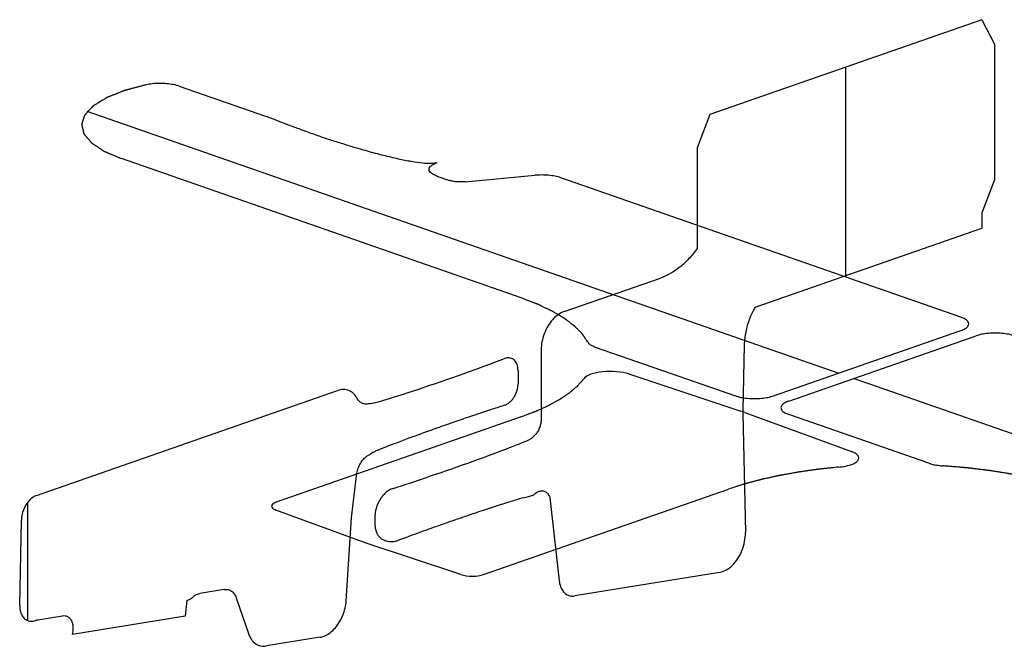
# Model space of a CAD drawing. Header units: millimetres. Extents: x 0 to 559, y 0 to 432.
# Tile 2 of 7: x 84 to 176, y 78 to 136. Entities that reach past the tile are written whole.
import ezdxf

# ---------------------------------------------------------------- set-up
doc = ezdxf.new("R2010")
doc.units = ezdxf.units.MM
doc.header["$LTSCALE"] = 30.734
doc.layers.add('NICKELFREIE_ZONE', color=7, linetype='CONTINUOUS')

msp = doc.modelspace()

# ---------------------------------------------------------------- linework, layer by layer
at = {"layer": 'NICKELFREIE_ZONE', "color": 7, "linetype": 'CONTINUOUS'}
for p, q in [((173.807, 136.427), (148.564, 127.627)), ((173.807, 136.427), (174.974, 134.155)), ((174.974, 134.155), (174.974, 121.563)), ((99.292, 130.253), (108.024, 127.21)), ((148.564, 127.627), (147.397, 124.542)), ((115.266, 124.655), (114.66, 124.84)), ((147.397, 124.542), (147.397, 115.165)), ((131.05, 110.588), (93.927, 123.528)), ((123.227, 121.911), (124.382, 121.508)), ((125.831, 121.372), (132.299, 121.977)), ((171.875, 108.797), (134.713, 121.751)), ((174.974, 121.563), (173.807, 118.478)), ((173.807, 118.478), (173.807, 117.072)), ((152.762, 109.736), (173.807, 117.072)), ((135.022, 109.317), (143.968, 112.435)), ((154.465, 101.497), (171.875, 107.565)), ((155.88, 101.004), (173.29, 107.072)), ((151.757, 106.236), (151.637, 100.165)), ((132.901, 105.766), (132.901, 99.298)), ((137.925, 106.031), (150.931, 101.497)), ((130.753, 103.857), (130.753, 102.615)), ((141.038, 103.528), (151.452, 100.083)), ((86.057, 92.249), (113.996, 101.988)), ((117.062, 100.807), (117.015, 100.791)), ((151.637, 99.871), (151.858, 88.799)), ((151.823, 99.954), (161.706, 96.323)), ((168.886, 95.238), (155.88, 99.772)), ((131.053, 99.554), (108.297, 91.621)), ((115.292, 90.161), (115.742, 94.079)), ((127.549, 84.911), (150.305, 92.843)), ((133.751, 91.791), (134.573, 84.325)), ((116.638, 87.818), (108.264, 90.894)), ((84.489, 82.062), (84.643, 89.93)), ((114.795, 82.458), (115.292, 90.161)), ((117.467, 90.242), (117.467, 89.628)), ((125.456, 84.901), (116.638, 87.818)), ((149.444, 85.094), (136.017, 82.915)), ((103.471, 83.517), (101.199, 83.148)), ((100.006, 82.529), (99.852, 81.024)), ((104.585, 82.752), (105.722, 79.418)), ((86.182, 80.711), (88.455, 81.08)), ((99.852, 81.024), (89.376, 79.324)), ((89.417, 79.721), (89.384, 79.393)), ((112.388, 79.08), (107.393, 78.27))]:
    msp.add_line(p, q, dxfattribs=at)
at = {"layer": 'NICKELFREIE_ZONE', "color": 2, "linetype": 'CONTINUOUS'}
for p, q in [((161.185, 112.672), (161.185, 132.027)), ((160.478, 103.593), (90.765, 127.893)), ((231.606, 78.8), (161.892, 103.1)), ((85.239, 80.62), (85.239, 91.618))]:
    msp.add_line(p, q, dxfattribs=at)
at = {"layer": 'NICKELFREIE_ZONE', "color": 7, "linetype": 'CONTINUOUS'}
msp.add_arc((128.967, 102.23), 1.678, 287.55717, 291.86433, dxfattribs=at)
for centre, major_axis, ratio, start_param, end_param in [((155.29, 107.345), (1.648, 4.72), 0.6624, 1.281815, 2.028971), ((124.416, 103.37), (7.353, 2.566), 0.030946, 3.130795, 5.466829), ((139.314, 102.896), (2.499, 0), 0.348666, 0.811321, 2.887883), ((144.571, 97.555), (9.998, -0.001), 0.348572, 0.759437, 0.811797), ((155.877, 101.496), (1.973, 5.666), 0.66263, -4.254738, -4.202396), ((124.416, 94.935), (7.707, 2.689), 0.030946, -2.333148, -0.25742), ((126.489, 85.28), (1.5, 0), 0.348577, -2.330195, -0.785587)]:
    msp.add_ellipse(centre, major_axis=major_axis, ratio=ratio, start_param=start_param, end_param=end_param, dxfattribs=at)
for points, knots in [([(96.21, 130.378), (96.117, 130.353), (95.93, 130.304), (95.65, 130.229), (95.371, 130.154), (95.137, 130.092), (94.951, 130.042), (94.811, 130.005), (94.694, 129.974), (94.601, 129.949), (94.531, 129.93), (94.461, 129.911), (94.403, 129.896), (94.356, 129.883), (94.321, 129.874), (94.286, 129.865), (94.257, 129.857), (94.237, 129.851), (94.227, 129.849), (94.221, 129.847), (94.216, 129.845), (94.21, 129.843), (94.2, 129.839), (94.188, 129.834), (94.174, 129.828), (94.154, 129.821), (94.12, 129.807), (94.072, 129.788), (93.995, 129.757), (93.898, 129.719), (93.782, 129.672), (93.666, 129.626), (93.55, 129.58), (93.434, 129.534), (93.318, 129.487), (93.202, 129.441), (93.086, 129.395), (92.97, 129.349), (92.874, 129.31), (92.796, 129.279), (92.739, 129.256), (92.69, 129.237), (92.652, 129.221), (92.623, 129.21), (92.601, 129.201), (92.586, 129.195), (92.58, 129.193), (92.575, 129.191), (92.57, 129.189), (92.566, 129.186), (92.561, 129.183), (92.553, 129.178), (92.544, 129.173), (92.533, 129.166), (92.518, 129.157), (92.5, 129.145), (92.47, 129.127), (92.418, 129.096), (92.344, 129.05), (92.256, 128.996), (92.167, 128.942), (92.049, 128.869), (91.93, 128.797), (91.812, 128.725), (91.723, 128.67), (91.635, 128.616), (91.561, 128.571), (91.502, 128.534), (91.457, 128.507), (91.42, 128.485), (91.391, 128.467), (91.369, 128.453), (91.35, 128.442), (91.335, 128.433), (91.326, 128.427), (91.319, 128.422), (91.314, 128.42), (91.311, 128.418), (91.309, 128.416), (91.308, 128.415), (91.307, 128.414), (91.303, 128.41), (91.298, 128.405), (91.291, 128.397), (91.284, 128.39), (91.275, 128.38), (91.259, 128.363), (91.236, 128.339), (91.209, 128.31), (91.181, 128.281), (91.154, 128.251), (91.117, 128.212), (91.072, 128.164), (90.998, 128.086), (90.925, 128.008), (90.852, 127.93), (90.797, 127.872), (90.742, 127.814), (90.696, 127.765), (90.66, 127.726), (90.632, 127.697), (90.605, 127.668), (90.582, 127.643), (90.564, 127.624), (90.552, 127.612), (90.543, 127.602), (90.537, 127.596), (90.533, 127.592), (90.531, 127.589), (90.529, 127.587), (90.528, 127.584), (90.526, 127.579), (90.524, 127.572), (90.52, 127.562), (90.516, 127.549), (90.511, 127.534), (90.504, 127.514), (90.495, 127.488), (90.485, 127.458), (90.475, 127.427), (90.461, 127.387), (90.443, 127.336), (90.423, 127.275), (90.402, 127.214), (90.381, 127.153), (90.361, 127.092), (90.34, 127.031), (90.319, 126.97), (90.302, 126.919), (90.288, 126.878), (90.278, 126.848), (90.267, 126.817), (90.259, 126.792), (90.252, 126.772), (90.247, 126.759), (90.244, 126.749), (90.241, 126.741), (90.239, 126.733), (90.237, 126.727), (90.235, 126.722), (90.234, 126.719), (90.235, 126.716), (90.235, 126.714), (90.236, 126.709), (90.238, 126.703), (90.24, 126.692), (90.243, 126.679), (90.248, 126.659), (90.255, 126.633), (90.262, 126.601), (90.269, 126.57), (90.279, 126.529), (90.292, 126.477), (90.307, 126.415), (90.321, 126.352), (90.341, 126.269), (90.361, 126.186), (90.381, 126.103), (90.393, 126.051), (90.403, 126.01), (90.41, 125.979), (90.418, 125.947), (90.425, 125.916), (90.431, 125.89), (90.436, 125.872), (90.438, 125.862), (90.44, 125.854), (90.442, 125.846), (90.443, 125.84), (90.444, 125.836), (90.445, 125.835), (90.445, 125.834), (90.446, 125.832), (90.448, 125.83), (90.45, 125.827), (90.454, 125.822), (90.459, 125.816), (90.468, 125.806), (90.478, 125.794), (90.49, 125.779), (90.507, 125.759), (90.527, 125.735), (90.552, 125.705), (90.585, 125.666), (90.626, 125.617), (90.675, 125.558), (90.724, 125.499), (90.79, 125.42), (90.856, 125.342), (90.922, 125.263), (90.971, 125.204), (91.02, 125.145), (91.057, 125.101), (91.082, 125.071), (91.094, 125.057), (91.107, 125.042), (91.117, 125.03), (91.125, 125.02), (91.131, 125.013), (91.136, 125.006), (91.141, 125.001), (91.143, 124.998), (91.145, 124.996), (91.147, 124.994), (91.15, 124.992), (91.153, 124.99), (91.157, 124.987), (91.167, 124.981), (91.183, 124.97), (91.203, 124.957), (91.23, 124.939), (91.264, 124.916), (91.305, 124.889), (91.36, 124.852), (91.428, 124.807), (91.51, 124.753), (91.592, 124.698), (91.673, 124.644), (91.755, 124.589), (91.837, 124.535), (91.919, 124.481), (92, 124.426), (92.082, 124.372), (92.15, 124.326), (92.205, 124.29), (92.239, 124.267), (92.263, 124.252), (92.276, 124.243), (92.287, 124.236), (92.295, 124.23), (92.302, 124.226), (92.306, 124.223), (92.31, 124.22), (92.315, 124.218), (92.323, 124.215), (92.339, 124.208), (92.363, 124.198), (92.392, 124.185), (92.42, 124.173), (92.458, 124.157), (92.505, 124.137), (92.562, 124.112), (92.619, 124.088), (92.695, 124.056), (92.79, 124.015), (92.903, 123.966), (93.017, 123.918), (93.131, 123.869), (93.283, 123.804), (93.472, 123.723), (93.7, 123.626), (93.852, 123.561), (93.927, 123.528)], [0, 0, 0, 0, 0.015625, 0.03125, 0.046875, 0.0625, 0.070312, 0.078125, 0.085938, 0.089844, 0.09375, 0.097656, 0.101562, 0.103516, 0.105469, 0.107422, 0.109375, 0.110352, 0.11084, 0.111084, 0.111328, 0.111816, 0.112305, 0.113281, 0.114258, 0.115234, 0.117188, 0.121094, 0.125, 0.132812, 0.140625, 0.148438, 0.15625, 0.164062, 0.171875, 0.179688, 0.1875, 0.195312, 0.203125, 0.207031, 0.210938, 0.214844, 0.216797, 0.21875, 0.220703, 0.221191, 0.22168, 0.221924, 0.222168, 0.222656, 0.223145, 0.223633, 0.224609, 0.225586, 0.226562, 0.228516, 0.230469, 0.234375, 0.242188, 0.25, 0.257812, 0.265625, 0.28125, 0.289062, 0.296875, 0.304688, 0.3125, 0.316406, 0.320312, 0.324219, 0.326172, 0.328125, 0.330078, 0.331055, 0.332031, 0.33252, 0.333008, 0.333252, 0.333374, 0.333496, 0.33374, 0.333984, 0.334961, 0.335938, 0.336914, 0.337891, 0.339844, 0.34375, 0.347656, 0.351562, 0.355469, 0.359375, 0.367188, 0.375, 0.390625, 0.398438, 0.40625, 0.414062, 0.421875, 0.425781, 0.429688, 0.433594, 0.4375, 0.439453, 0.441406, 0.442383, 0.443359, 0.443848, 0.444092, 0.444336, 0.444824, 0.445312, 0.446289, 0.447266, 0.449219, 0.451172, 0.453125, 0.457031, 0.460938, 0.464844, 0.46875, 0.476562, 0.484375, 0.492188, 0.5, 0.507812, 0.515625, 0.523438, 0.53125, 0.535156, 0.539062, 0.542969, 0.546875, 0.548828, 0.550781, 0.551758, 0.552734, 0.553711, 0.554688, 0.555176, 0.555664, 0.555908, 0.556152, 0.556641, 0.557617, 0.558594, 0.560547, 0.5625, 0.566406, 0.570312, 0.574219, 0.578125, 0.585938, 0.59375, 0.601562, 0.609375, 0.625, 0.632812, 0.640625, 0.644531, 0.648438, 0.652344, 0.65625, 0.660156, 0.662109, 0.663086, 0.664062, 0.665039, 0.666016, 0.66626, 0.666504, 0.666626, 0.666748, 0.666992, 0.66748, 0.667969, 0.668945, 0.669922, 0.671875, 0.673828, 0.675781, 0.679688, 0.683594, 0.6875, 0.695312, 0.703125, 0.710938, 0.71875, 0.734375, 0.742188, 0.75, 0.757812, 0.765625, 0.767578, 0.769531, 0.771484, 0.773438, 0.774414, 0.775391, 0.776367, 0.776855, 0.777344, 0.777588, 0.777832, 0.778076, 0.77832, 0.778809, 0.779297, 0.78125, 0.783203, 0.785156, 0.789062, 0.792969, 0.796875, 0.804688, 0.8125, 0.820312, 0.828125, 0.835938, 0.84375, 0.851562, 0.859375, 0.867188, 0.875, 0.878906, 0.882812, 0.884766, 0.885742, 0.886719, 0.887695, 0.888184, 0.888672, 0.888916, 0.88916, 0.889648, 0.890625, 0.892578, 0.894531, 0.896484, 0.898438, 0.902344, 0.90625, 0.910156, 0.914062, 0.921875, 0.929688, 0.9375, 0.945312, 0.953125, 0.96875, 0.984375, 1, 1, 1, 1]), ([(99.292, 130.253), (99.135, 130.308), (98.777, 130.404), (98.151, 130.492), (97.478, 130.519), (96.811, 130.483), (96.399, 130.419), (96.21, 130.378)], [0, 0, 0, 0, 0.199445, 0.39993, 0.599945, 0.800432, 1, 1, 1, 1]), ([(112.32, 125.597), (111.912, 125.742), (111.147, 126.016), (110.077, 126.4), (109.248, 126.716), (108.529, 126.965), (108.3, 127.103), (107.976, 127.193), (108.024, 127.21)], [0, 0, 0, 0, 0.277066, 0.521701, 0.723711, 0.874478, 0.967637, 1, 1, 1, 1]), ([(114.66, 124.84), (114.251, 124.965), (113.454, 125.211), (112.685, 125.467), (112.32, 125.597)], [0, 0, 0, 0, 0.511226, 1, 1, 1, 1]), ([(123.227, 123.143), (123.095, 123.097), (122.62, 123.046), (121.801, 123.105), (120.771, 123.254), (119.56, 123.498), (118.2, 123.822), (116.746, 124.215), (115.764, 124.504), (115.266, 124.655)], [0, 0, 0, 0, 0.059564, 0.144994, 0.263785, 0.413848, 0.590214, 0.789189, 1, 1, 1, 1]), ([(123.227, 121.911), (123.095, 121.956), (122.86, 122.059), (122.615, 122.236), (122.489, 122.429), (122.49, 122.626), (122.616, 122.818), (122.861, 122.995), (123.096, 123.097), (123.227, 123.143)], [0, 0, 0, 0, 0.142447, 0.285436, 0.428659, 0.571818, 0.714841, 0.8577, 1, 1, 1, 1]), ([(134.713, 121.751), (134.56, 121.805), (134.21, 121.898), (133.6, 121.986), (132.946, 122.016), (132.509, 121.996), (132.299, 121.977)], [0, 0, 0, 0, 0.249627, 0.5, 0.750373, 1, 1, 1, 1]), ([(125.831, 121.372), (125.705, 121.361), (125.443, 121.349), (125.05, 121.367), (124.684, 121.419), (124.474, 121.476), (124.382, 121.508)], [0, 0, 0, 0, 0.249426, 0.5, 0.750574, 1, 1, 1, 1]), ([(147.397, 115.165), (147.153, 114.834), (146.633, 114.211), (145.785, 113.43), (144.888, 112.822), (144.274, 112.542), (143.968, 112.435)], [0, 0, 0, 0, 0.250131, 0.500306, 0.750397, 1, 1, 1, 1]), ([(137.234, 106.488), (137.203, 106.535), (137.14, 106.627), (137.062, 106.743), (136.999, 106.836), (136.952, 106.906), (136.905, 106.975), (136.858, 107.045), (136.819, 107.103), (136.791, 107.143), (136.776, 107.166), (136.764, 107.184), (136.754, 107.198), (136.746, 107.21), (136.741, 107.217), (136.737, 107.223), (136.735, 107.227), (136.733, 107.229), (136.73, 107.232), (136.725, 107.238), (136.718, 107.245), (136.707, 107.256), (136.692, 107.271), (136.669, 107.294), (136.64, 107.324), (136.606, 107.359), (136.56, 107.405), (136.502, 107.464), (136.433, 107.534), (136.364, 107.604), (136.295, 107.674), (136.226, 107.744), (136.169, 107.802), (136.123, 107.849), (136.088, 107.884), (136.06, 107.913), (136.037, 107.936), (136.022, 107.951), (136.011, 107.962), (136.004, 107.97), (135.999, 107.975), (135.996, 107.978), (135.992, 107.98), (135.987, 107.984), (135.976, 107.992), (135.959, 108.005), (135.937, 108.022), (135.915, 108.038), (135.885, 108.061), (135.833, 108.1), (135.759, 108.156), (135.67, 108.223), (135.581, 108.29), (135.493, 108.358), (135.404, 108.425), (135.329, 108.481), (135.27, 108.526), (135.226, 108.559), (135.181, 108.593), (135.144, 108.621), (135.115, 108.643), (135.096, 108.657), (135.081, 108.669), (135.07, 108.677), (135.061, 108.684), (135.054, 108.689), (135.051, 108.692), (135.048, 108.694), (135.044, 108.696), (135.04, 108.698), (135.032, 108.703), (135.021, 108.71), (135.007, 108.718), (134.989, 108.728), (134.967, 108.742), (134.931, 108.763), (134.886, 108.789), (134.832, 108.821), (134.778, 108.853), (134.706, 108.896), (134.616, 108.949), (134.508, 109.012), (134.4, 109.076), (134.292, 109.14), (134.184, 109.204), (134.094, 109.257), (134.031, 109.294), (133.995, 109.315), (133.968, 109.331), (133.941, 109.347), (133.921, 109.359), (133.907, 109.367), (133.901, 109.371), (133.894, 109.375), (133.884, 109.379), (133.871, 109.386), (133.851, 109.395), (133.826, 109.407), (133.785, 109.426), (133.735, 109.45), (133.674, 109.479), (133.593, 109.518), (133.452, 109.585), (133.29, 109.662), (133.128, 109.738), (133.007, 109.796), (132.906, 109.844), (132.825, 109.882), (132.764, 109.911), (132.714, 109.935), (132.674, 109.954), (132.648, 109.966), (132.628, 109.976), (132.615, 109.982), (132.607, 109.986), (132.601, 109.989), (132.595, 109.991), (132.588, 109.994), (132.575, 109.999), (132.56, 110.005), (132.536, 110.014), (132.506, 110.026), (132.469, 110.04), (132.421, 110.058), (132.336, 110.091), (132.215, 110.138), (132.069, 110.194), (131.924, 110.251), (131.778, 110.307), (131.584, 110.382), (131.342, 110.476), (131.147, 110.551), (131.05, 110.588)], [0, 0, 0, 0, 0.03125, 0.0625, 0.078125, 0.09375, 0.109375, 0.125, 0.140625, 0.148438, 0.152344, 0.15625, 0.160156, 0.162109, 0.164062, 0.165039, 0.166016, 0.166504, 0.166992, 0.167969, 0.169922, 0.171875, 0.175781, 0.179688, 0.1875, 0.195312, 0.203125, 0.21875, 0.234375, 0.25, 0.265625, 0.28125, 0.296875, 0.304688, 0.3125, 0.320312, 0.324219, 0.328125, 0.330078, 0.332031, 0.333008, 0.333496, 0.333984, 0.334961, 0.335938, 0.339844, 0.34375, 0.347656, 0.351562, 0.359375, 0.375, 0.390625, 0.40625, 0.421875, 0.4375, 0.453125, 0.460938, 0.46875, 0.476562, 0.484375, 0.488281, 0.492188, 0.494141, 0.496094, 0.498047, 0.499023, 0.499512, 0.5, 0.500488, 0.500977, 0.501953, 0.503906, 0.505859, 0.507812, 0.511719, 0.515625, 0.523438, 0.53125, 0.539062, 0.546875, 0.5625, 0.578125, 0.59375, 0.609375, 0.625, 0.640625, 0.648438, 0.652344, 0.65625, 0.660156, 0.664062, 0.665039, 0.666016, 0.666992, 0.667969, 0.669922, 0.671875, 0.675781, 0.679688, 0.6875, 0.695312, 0.703125, 0.71875, 0.75, 0.765625, 0.78125, 0.796875, 0.804688, 0.8125, 0.820312, 0.824219, 0.828125, 0.830078, 0.832031, 0.833008, 0.833496, 0.833984, 0.834961, 0.835938, 0.837891, 0.839844, 0.84375, 0.847656, 0.851562, 0.859375, 0.875, 0.890625, 0.90625, 0.921875, 0.9375, 0.96875, 1, 1, 1, 1]), ([(135.022, 109.317), (134.838, 109.252), (134.467, 109.059), (133.95, 108.595), (133.505, 107.988), (133.164, 107.279), (132.95, 106.518), (132.901, 106.01), (132.901, 105.766)], [0, 0, 0, 0, 0.16611, 0.333121, 0.5, 0.666879, 0.83389, 1, 1, 1, 1]), ([(171.875, 107.565), (172.029, 107.619), (172.297, 107.741), (172.55, 107.953), (172.636, 108.181), (172.55, 108.41), (172.297, 108.622), (172.029, 108.744), (171.875, 108.797)], [0, 0, 0, 0, 0.166257, 0.333105, 0.5, 0.666895, 0.833743, 1, 1, 1, 1]), ([(176.824, 107.072), (176.671, 107.126), (176.321, 107.219), (175.712, 107.308), (175.057, 107.338), (174.402, 107.308), (173.792, 107.219), (173.443, 107.126), (173.29, 107.072)], [0, 0, 0, 0, 0.166257, 0.333105, 0.5, 0.666895, 0.833743, 1, 1, 1, 1]), ([(137.234, 106.488), (137.264, 106.431), (137.358, 106.318), (137.593, 106.163), (137.807, 106.072), (137.925, 106.031)], [0, 0, 0, 0, 0.33264, 0.66736, 1, 1, 1, 1]), ([(130.753, 103.857), (130.753, 103.956), (130.738, 104.15), (130.672, 104.41), (130.568, 104.63), (130.43, 104.807), (130.258, 104.939), (130.049, 105.022), (129.796, 105.042), (129.609, 104.999), (129.51, 104.962)], [0, 0, 0, 0, 0.11912, 0.237363, 0.351258, 0.464788, 0.581558, 0.70605, 0.84339, 1, 1, 1, 1]), ([(129.592, 100.673), (129.697, 100.715), (129.893, 100.826), (130.153, 101.061), (130.363, 101.33), (130.53, 101.625), (130.656, 101.945), (130.735, 102.281), (130.753, 102.506), (130.753, 102.615)], [0, 0, 0, 0, 0.173336, 0.325288, 0.463613, 0.595546, 0.727542, 0.863852, 1, 1, 1, 1]), ([(131.053, 99.554), (131.136, 99.585), (131.301, 99.648), (131.507, 99.726), (131.672, 99.789), (131.796, 99.836), (131.919, 99.883), (132.043, 99.93), (132.146, 99.969), (132.228, 100.001), (132.28, 100.02), (132.321, 100.036), (132.347, 100.046), (132.365, 100.053), (132.375, 100.057), (132.384, 100.061), (132.396, 100.066), (132.415, 100.075), (132.438, 100.085), (132.475, 100.102), (132.521, 100.123), (132.577, 100.148), (132.651, 100.182), (132.781, 100.241), (132.967, 100.326), (133.153, 100.41), (133.283, 100.469), (133.357, 100.503), (133.413, 100.528), (133.46, 100.549), (133.497, 100.566), (133.52, 100.577), (133.539, 100.585), (133.55, 100.59), (133.559, 100.595), (133.568, 100.599), (133.583, 100.607), (133.604, 100.619), (133.638, 100.638), (133.681, 100.661), (133.749, 100.698), (133.834, 100.745), (133.936, 100.801), (134.038, 100.857), (134.14, 100.913), (134.242, 100.969), (134.327, 101.016), (134.395, 101.053), (134.446, 101.081), (134.497, 101.109), (134.539, 101.133), (134.573, 101.151), (134.595, 101.163), (134.612, 101.172), (134.625, 101.179), (134.635, 101.185), (134.643, 101.189), (134.647, 101.192), (134.65, 101.193), (134.653, 101.195), (134.656, 101.198), (134.662, 101.202), (134.671, 101.208), (134.681, 101.215), (134.695, 101.224), (134.713, 101.236), (134.741, 101.255), (134.776, 101.279), (134.818, 101.307), (134.86, 101.335), (134.916, 101.373), (134.986, 101.42), (135.07, 101.477), (135.154, 101.534), (135.238, 101.59), (135.322, 101.647), (135.392, 101.694), (135.441, 101.727), (135.469, 101.746), (135.49, 101.761), (135.511, 101.775), (135.527, 101.785), (135.537, 101.792), (135.542, 101.796), (135.547, 101.8), (135.553, 101.805), (135.56, 101.811), (135.572, 101.821), (135.586, 101.833), (135.609, 101.853), (135.638, 101.877), (135.673, 101.907), (135.719, 101.946), (135.801, 102.015), (135.916, 102.113), (136.032, 102.212), (136.113, 102.281), (136.159, 102.32), (136.194, 102.349), (136.223, 102.374), (136.246, 102.394), (136.261, 102.406), (136.272, 102.416), (136.28, 102.422), (136.286, 102.427), (136.289, 102.431), (136.293, 102.435), (136.3, 102.443), (136.311, 102.455), (136.325, 102.471), (136.339, 102.487), (136.358, 102.509), (136.391, 102.546), (136.439, 102.6), (136.496, 102.664), (136.553, 102.728), (136.61, 102.793), (136.686, 102.878), (136.781, 102.986), (136.857, 103.071), (136.895, 103.114)], [0, 0, 0, 0, 0.03125, 0.0625, 0.078125, 0.09375, 0.109375, 0.125, 0.140625, 0.148438, 0.15625, 0.160156, 0.164062, 0.166016, 0.166992, 0.167969, 0.169922, 0.171875, 0.175781, 0.179688, 0.1875, 0.195312, 0.203125, 0.21875, 0.25, 0.28125, 0.296875, 0.304688, 0.3125, 0.320312, 0.324219, 0.328125, 0.330078, 0.332031, 0.333008, 0.333984, 0.335938, 0.339844, 0.34375, 0.351562, 0.359375, 0.375, 0.390625, 0.40625, 0.421875, 0.4375, 0.453125, 0.460938, 0.46875, 0.476562, 0.484375, 0.488281, 0.492188, 0.494141, 0.496094, 0.498047, 0.499023, 0.499512, 0.5, 0.500488, 0.500977, 0.501953, 0.503906, 0.505859, 0.507812, 0.511719, 0.515625, 0.523438, 0.53125, 0.539062, 0.546875, 0.5625, 0.578125, 0.59375, 0.609375, 0.625, 0.640625, 0.648438, 0.652344, 0.65625, 0.660156, 0.664062, 0.665039, 0.666016, 0.666992, 0.667969, 0.669922, 0.671875, 0.675781, 0.679688, 0.6875, 0.695312, 0.703125, 0.71875, 0.75, 0.78125, 0.796875, 0.804688, 0.8125, 0.820312, 0.824219, 0.828125, 0.830078, 0.832031, 0.833008, 0.833984, 0.834961, 0.835938, 0.839844, 0.84375, 0.847656, 0.851562, 0.859375, 0.875, 0.890625, 0.90625, 0.921875, 0.9375, 0.96875, 1, 1, 1, 1]), ([(115.808, 101.269), (115.714, 101.441), (115.486, 101.739), (115.048, 102.02), (114.54, 102.115), (114.177, 102.051), (113.996, 101.988)], [0, 0, 0, 0, 0.249253, 0.49934, 0.749671, 1, 1, 1, 1]), ([(150.931, 101.497), (151.085, 101.443), (151.434, 101.35), (152.043, 101.262), (152.698, 101.232), (153.353, 101.262), (153.963, 101.35), (154.312, 101.443), (154.465, 101.497)], [0, 0, 0, 0, 0.166257, 0.333105, 0.5, 0.666895, 0.833743, 1, 1, 1, 1]), ([(117.015, 100.791), (116.896, 100.749), (116.654, 100.706), (116.316, 100.768), (116.023, 100.955), (115.87, 101.155), (115.808, 101.269)], [0, 0, 0, 0, 0.248917, 0.499039, 0.749776, 1, 1, 1, 1]), ([(117.174, 96.201), (117.319, 96.281), (117.719, 96.455), (118.46, 96.759), (119.471, 97.149), (120.712, 97.614), (122.129, 98.13), (123.65, 98.671), (125.205, 99.213), (126.726, 99.732), (128.148, 100.206), (129.054, 100.498), (129.473, 100.63)], [0, 0, 0, 0, 0.035829, 0.097551, 0.180835, 0.282411, 0.400216, 0.526512, 0.653232, 0.779274, 0.897604, 1, 1, 1, 1]), ([(155.88, 101.004), (155.726, 100.95), (155.458, 100.829), (155.205, 100.616), (155.119, 100.388), (155.205, 100.159), (155.458, 99.947), (155.726, 99.825), (155.88, 99.772)], [0, 0, 0, 0, 0.166257, 0.333105, 0.5, 0.666895, 0.833743, 1, 1, 1, 1]), ([(132.901, 99.298), (132.901, 99.176), (132.877, 98.924), (132.771, 98.546), (132.603, 98.193), (132.383, 97.891), (132.212, 97.735), (132.123, 97.672)], [0, 0, 0, 0, 0.199846, 0.400089, 0.599933, 0.799745, 1, 1, 1, 1]), ([(132.123, 97.672), (132.123, 97.661), (132.101, 97.628), (132.058, 97.584), (131.983, 97.525), (131.924, 97.491), (131.89, 97.475)], [0, 0, 0, 0, 0.094798, 0.292673, 0.596376, 1, 1, 1, 1]), ([(116.552, 95.774), (116.631, 95.849), (116.799, 95.978), (116.975, 96.052), (117.062, 96.075)], [0, 0, 0, 0, 0.498814, 1, 1, 1, 1]), ([(117.062, 96.075), (117.062, 96.087), (117.08, 96.12), (117.117, 96.164), (117.153, 96.19), (117.174, 96.201)], [0, 0, 0, 0, 0.194051, 0.53464, 1, 1, 1, 1]), ([(160.52, 94.879), (160.758, 94.901), (161.219, 94.969), (161.793, 95.137), (162.201, 95.356), (162.408, 95.607), (162.395, 95.869), (162.163, 96.117), (161.876, 96.26), (161.706, 96.322)], [0, 0, 0, 0, 0.142885, 0.285764, 0.428631, 0.571483, 0.714324, 0.85716, 1, 1, 1, 1]), ([(115.742, 94.079), (115.76, 94.237), (115.824, 94.558), (116.001, 95.021), (116.246, 95.441), (116.446, 95.673), (116.552, 95.774)], [0, 0, 0, 0, 0.249056, 0.499012, 0.749569, 1, 1, 1, 1]), ([(168.886, 95.238), (169.004, 95.197), (169.265, 95.123), (169.712, 95.041), (170.036, 95.008), (170.2, 94.997)], [0, 0, 0, 0, 0.33264, 0.66736, 1, 1, 1, 1]), ([(160.52, 94.879), (160.286, 94.854), (159.936, 94.817), (159.528, 94.773), (159.294, 94.748), (159.119, 94.73), (158.973, 94.714), (158.857, 94.702), (158.784, 94.694), (158.725, 94.688), (158.689, 94.684), (158.663, 94.681), (158.649, 94.679), (158.635, 94.677), (158.617, 94.675), (158.574, 94.669), (158.511, 94.66), (158.426, 94.648), (158.341, 94.636), (158.228, 94.62), (158.03, 94.592), (157.747, 94.552), (157.464, 94.512), (157.238, 94.48), (157.096, 94.46), (156.983, 94.444), (156.913, 94.434), (156.863, 94.428), (156.835, 94.423), (156.807, 94.418), (156.771, 94.412), (156.715, 94.402), (156.644, 94.389), (156.531, 94.369), (156.39, 94.344), (156.22, 94.313), (156.051, 94.283), (155.882, 94.253), (155.712, 94.223), (155.571, 94.197), (155.458, 94.177), (155.373, 94.162), (155.288, 94.147), (155.218, 94.134), (155.161, 94.124), (155.119, 94.117), (155.084, 94.11), (155.059, 94.106), (155.045, 94.104), (155.034, 94.102), (155.025, 94.1), (155.012, 94.097), (154.989, 94.092), (154.957, 94.085), (154.918, 94.076), (154.866, 94.065), (154.802, 94.051), (154.724, 94.034), (154.647, 94.017), (154.544, 93.994), (154.415, 93.966), (154.26, 93.931), (154.105, 93.897), (153.95, 93.863), (153.795, 93.829), (153.666, 93.801), (153.563, 93.778), (153.498, 93.764), (153.447, 93.753), (153.414, 93.746), (153.392, 93.741), (153.379, 93.738), (153.367, 93.735), (153.352, 93.731), (153.327, 93.724), (153.297, 93.716), (153.248, 93.703), (153.188, 93.687), (153.115, 93.668), (153.018, 93.642), (152.847, 93.597), (152.605, 93.533), (152.362, 93.468), (152.191, 93.423), (152.094, 93.398), (152.021, 93.378), (151.948, 93.359), (151.894, 93.344), (151.857, 93.335), (151.839, 93.33), (151.821, 93.325), (151.797, 93.317), (151.768, 93.308), (151.72, 93.293), (151.661, 93.274), (151.565, 93.244), (151.447, 93.206), (151.304, 93.16), (151.114, 93.1), (150.781, 92.994), (150.495, 92.903), (150.305, 92.843)], [0, 0, 0, 0, 0.0625, 0.09375, 0.109375, 0.125, 0.140625, 0.148438, 0.15625, 0.160156, 0.164062, 0.166016, 0.166992, 0.167969, 0.169922, 0.171875, 0.179688, 0.1875, 0.195312, 0.203125, 0.21875, 0.25, 0.28125, 0.296875, 0.3125, 0.320312, 0.328125, 0.332031, 0.333984, 0.335938, 0.339844, 0.34375, 0.351562, 0.359375, 0.375, 0.390625, 0.40625, 0.421875, 0.4375, 0.453125, 0.460938, 0.46875, 0.476562, 0.484375, 0.488281, 0.492188, 0.496094, 0.498047, 0.499023, 0.5, 0.500977, 0.501953, 0.503906, 0.507812, 0.511719, 0.515625, 0.523438, 0.53125, 0.539062, 0.546875, 0.5625, 0.578125, 0.59375, 0.609375, 0.625, 0.640625, 0.648438, 0.65625, 0.660156, 0.664062, 0.666016, 0.666992, 0.667969, 0.669922, 0.671875, 0.675781, 0.679688, 0.6875, 0.695312, 0.703125, 0.71875, 0.75, 0.78125, 0.796875, 0.804688, 0.8125, 0.820312, 0.828125, 0.830078, 0.832031, 0.833984, 0.835938, 0.839844, 0.84375, 0.851562, 0.859375, 0.875, 0.890625, 0.90625, 0.9375, 1, 1, 1, 1]), ([(181.962, 92.842), (181.861, 92.874), (181.658, 92.938), (181.405, 93.018), (181.203, 93.082), (181.051, 93.13), (180.899, 93.178), (180.747, 93.226), (180.621, 93.266), (180.532, 93.294), (180.481, 93.31), (180.443, 93.322), (180.405, 93.334), (180.377, 93.343), (180.358, 93.349), (180.35, 93.352), (180.344, 93.354), (180.337, 93.355), (180.324, 93.359), (180.307, 93.363), (180.278, 93.371), (180.243, 93.38), (180.186, 93.394), (180.115, 93.413), (180.029, 93.435), (179.915, 93.464), (179.773, 93.501), (179.603, 93.545), (179.375, 93.604), (179.147, 93.662), (178.948, 93.714), (178.834, 93.743), (178.749, 93.765), (178.678, 93.783), (178.621, 93.798), (178.586, 93.807), (178.557, 93.814), (178.539, 93.819), (178.525, 93.823), (178.514, 93.825), (178.503, 93.828), (178.48, 93.832), (178.445, 93.839), (178.4, 93.849), (178.354, 93.858), (178.293, 93.871), (178.187, 93.893), (178.035, 93.924), (177.852, 93.962), (177.67, 94), (177.487, 94.038), (177.304, 94.076), (177.122, 94.113), (176.97, 94.145), (176.848, 94.17), (176.772, 94.186), (176.711, 94.198), (176.665, 94.208), (176.627, 94.216), (176.601, 94.221), (176.586, 94.224), (176.574, 94.227), (176.562, 94.229), (176.546, 94.231), (176.518, 94.236), (176.478, 94.242), (176.43, 94.25), (176.366, 94.26), (176.285, 94.273), (176.157, 94.294), (175.996, 94.32), (175.804, 94.351), (175.611, 94.382), (175.419, 94.414), (175.226, 94.445), (175.033, 94.476), (174.873, 94.502), (174.745, 94.523), (174.664, 94.536), (174.6, 94.546), (174.56, 94.553), (174.532, 94.557), (174.516, 94.56), (174.5, 94.561), (174.48, 94.564), (174.431, 94.57), (174.359, 94.579), (174.262, 94.59), (174.165, 94.602), (174.036, 94.618), (173.81, 94.645), (173.552, 94.677), (173.294, 94.708), (173.1, 94.731), (172.939, 94.751), (172.81, 94.767), (172.713, 94.778), (172.632, 94.788), (172.568, 94.796), (172.527, 94.801), (172.495, 94.805), (172.475, 94.807), (172.461, 94.809), (172.453, 94.81), (172.444, 94.811), (172.433, 94.812), (172.406, 94.814), (172.367, 94.817), (172.314, 94.821), (172.261, 94.826), (172.19, 94.832), (172.067, 94.842), (171.891, 94.857), (171.68, 94.874), (171.468, 94.892), (171.257, 94.909), (170.975, 94.933), (170.622, 94.962), (170.341, 94.986), (170.2, 94.997)], [0, 0, 0, 0, 0.03125, 0.0625, 0.078125, 0.09375, 0.109375, 0.125, 0.140625, 0.148438, 0.152344, 0.15625, 0.160156, 0.164062, 0.165039, 0.166016, 0.166504, 0.166992, 0.167969, 0.169922, 0.171875, 0.175781, 0.179688, 0.1875, 0.195312, 0.203125, 0.21875, 0.234375, 0.25, 0.28125, 0.296875, 0.304688, 0.3125, 0.320312, 0.324219, 0.328125, 0.330078, 0.332031, 0.333008, 0.333984, 0.334961, 0.335938, 0.339844, 0.34375, 0.347656, 0.351562, 0.359375, 0.375, 0.390625, 0.40625, 0.421875, 0.4375, 0.453125, 0.46875, 0.476562, 0.484375, 0.488281, 0.492188, 0.496094, 0.498047, 0.499023, 0.5, 0.500977, 0.501953, 0.503906, 0.507812, 0.511719, 0.515625, 0.523438, 0.53125, 0.546875, 0.5625, 0.578125, 0.59375, 0.609375, 0.625, 0.640625, 0.648438, 0.65625, 0.660156, 0.664062, 0.666016, 0.666992, 0.667969, 0.669922, 0.671875, 0.679688, 0.6875, 0.695312, 0.703125, 0.71875, 0.75, 0.765625, 0.78125, 0.796875, 0.804688, 0.8125, 0.820312, 0.824219, 0.828125, 0.830078, 0.832031, 0.833008, 0.833496, 0.833984, 0.834961, 0.835938, 0.839844, 0.84375, 0.847656, 0.851562, 0.859375, 0.875, 0.890625, 0.90625, 0.921875, 0.9375, 0.96875, 1, 1, 1, 1]), ([(119.153, 92.905), (119.023, 92.863), (118.779, 92.75), (118.451, 92.501), (118.184, 92.22), (117.966, 91.921), (117.789, 91.607), (117.65, 91.28), (117.547, 90.94), (117.482, 90.59), (117.467, 90.357), (117.467, 90.242)], [0, 0, 0, 0, 0.153097, 0.284041, 0.399668, 0.505069, 0.604923, 0.702487, 0.799074, 0.898159, 1, 1, 1, 1]), ([(132.123, 92.215), (132.154, 92.249), (132.216, 92.314), (132.28, 92.374), (132.313, 92.402)], [0, 0, 0, 0, 0.500087, 1, 1, 1, 1]), ([(132.313, 92.402), (132.411, 92.488), (132.621, 92.625), (132.943, 92.704), (133.244, 92.651), (133.495, 92.47), (133.675, 92.177), (133.736, 91.925), (133.751, 91.791)], [0, 0, 0, 0, 0.166028, 0.333093, 0.499954, 0.666956, 0.83403, 1, 1, 1, 1]), ([(86.057, 92.249), (85.912, 92.198), (85.62, 92.036), (85.224, 91.636), (84.907, 91.115), (84.7, 90.526), (84.647, 90.123), (84.643, 89.93)], [0, 0, 0, 0, 0.199769, 0.400432, 0.600984, 0.800876, 1, 1, 1, 1]), ([(108.297, 91.621), (108.161, 91.574), (107.94, 91.46), (107.82, 91.259), (107.925, 91.058), (108.134, 90.942), (108.264, 90.894)], [0, 0, 0, 0, 0.250916, 0.501808, 0.752667, 1, 1, 1, 1]), ([(119.603, 88.079), (120.088, 88.262), (121.12, 88.646), (122.721, 89.224), (124.4, 89.816), (126.082, 90.397), (127.683, 90.932), (129.136, 91.413), (130.309, 91.757), (131.287, 92.102), (131.718, 92.1), (132.123, 92.303), (132.123, 92.215)], [0, 0, 0, 0, 0.116103, 0.247108, 0.38323, 0.518231, 0.649599, 0.76734, 0.863663, 0.937635, 0.984111, 1, 1, 1, 1]), ([(117.467, 89.628), (117.467, 89.512), (117.482, 89.286), (117.548, 88.98), (117.653, 88.711), (117.793, 88.482), (117.971, 88.292), (118.112, 88.198), (118.188, 88.16)], [0, 0, 0, 0, 0.170074, 0.336951, 0.4968, 0.658133, 0.824265, 1, 1, 1, 1]), ([(149.443, 85.1), (149.645, 85.133), (150.059, 85.28), (150.652, 85.726), (151.169, 86.36), (151.567, 87.129), (151.814, 87.968), (151.863, 88.531), (151.858, 88.799)], [0, 0, 0, 0, 0.166636, 0.333307, 0.5, 0.666693, 0.833364, 1, 1, 1, 1]), ([(118.188, 88.16), (118.25, 88.129), (118.381, 88.071), (118.518, 88.031), (118.591, 88.014)], [0, 0, 0, 0, 0.481705, 1, 1, 1, 1]), ([(118.591, 88.014), (118.699, 87.988), (118.92, 87.956), (119.26, 87.975), (119.49, 88.036), (119.603, 88.079)], [0, 0, 0, 0, 0.340819, 0.674787, 1, 1, 1, 1]), ([(134.573, 84.325), (134.593, 84.142), (134.671, 83.792), (134.894, 83.363), (135.207, 83.057), (135.588, 82.896), (135.873, 82.891), (136.017, 82.915)], [0, 0, 0, 0, 0.199532, 0.400014, 0.599986, 0.800468, 1, 1, 1, 1]), ([(103.471, 83.517), (103.593, 83.537), (103.833, 83.532), (104.155, 83.393), (104.417, 83.131), (104.539, 82.886), (104.585, 82.752)], [0, 0, 0, 0, 0.249119, 0.5, 0.750881, 1, 1, 1, 1]), ([(100.006, 82.529), (100.085, 82.538), (100.23, 82.581), (100.428, 82.694), (100.543, 82.784), (100.594, 82.83)], [0, 0, 0, 0, 0.398389, 0.721696, 1, 1, 1, 1]), ([(100.594, 82.83), (100.657, 82.888), (100.789, 82.991), (100.993, 83.098), (101.131, 83.137), (101.199, 83.148)], [0, 0, 0, 0, 0.334413, 0.667974, 1, 1, 1, 1]), ([(112.388, 79.08), (112.549, 79.106), (112.879, 79.211), (113.363, 79.515), (113.812, 79.951), (114.2, 80.495), (114.506, 81.118), (114.715, 81.786), (114.781, 82.238), (114.795, 82.458)], [0, 0, 0, 0, 0.142385, 0.28539, 0.428489, 0.571511, 0.71461, 0.857615, 1, 1, 1, 1]), ([(84.489, 82.062), (84.486, 81.893), (84.514, 81.563), (84.656, 81.138), (84.89, 80.811), (85.199, 80.607), (85.559, 80.543), (85.817, 80.596), (85.944, 80.646)], [0, 0, 0, 0, 0.165853, 0.332192, 0.499016, 0.666238, 0.833411, 1, 1, 1, 1]), ([(85.944, 80.646), (85.984, 80.661), (86.063, 80.687), (86.142, 80.705), (86.182, 80.711)], [0, 0, 0, 0, 0.500573, 1, 1, 1, 1]), ([(88.455, 81.08), (88.552, 81.096), (88.745, 81.092), (89.003, 80.98), (89.213, 80.769), (89.36, 80.473), (89.433, 80.116), (89.431, 79.853), (89.417, 79.721)], [0, 0, 0, 0, 0.16666, 0.334324, 0.501957, 0.669307, 0.835902, 1, 1, 1, 1]), ([(89.376, 79.324), (89.376, 79.33), (89.378, 79.34), (89.379, 79.354), (89.381, 79.365), (89.381, 79.371), (89.382, 79.375), (89.382, 79.377), (89.382, 79.379), (89.383, 79.383), (89.383, 79.388), (89.384, 79.391), (89.384, 79.393)], [0, 0, 0, 0, 0.25, 0.5, 0.625, 0.75, 0.78125, 0.8125, 0.84375, 0.875, 0.9375, 1, 1, 1, 1]), ([(105.722, 79.418), (105.791, 79.215), (105.975, 78.848), (106.368, 78.455), (106.85, 78.247), (107.211, 78.24), (107.393, 78.27)], [0, 0, 0, 0, 0.249583, 0.5, 0.750417, 1, 1, 1, 1])]:
    msp.add_open_spline(points, degree=3, knots=knots, dxfattribs=at)

doc.saveas('drawing.dxf')
